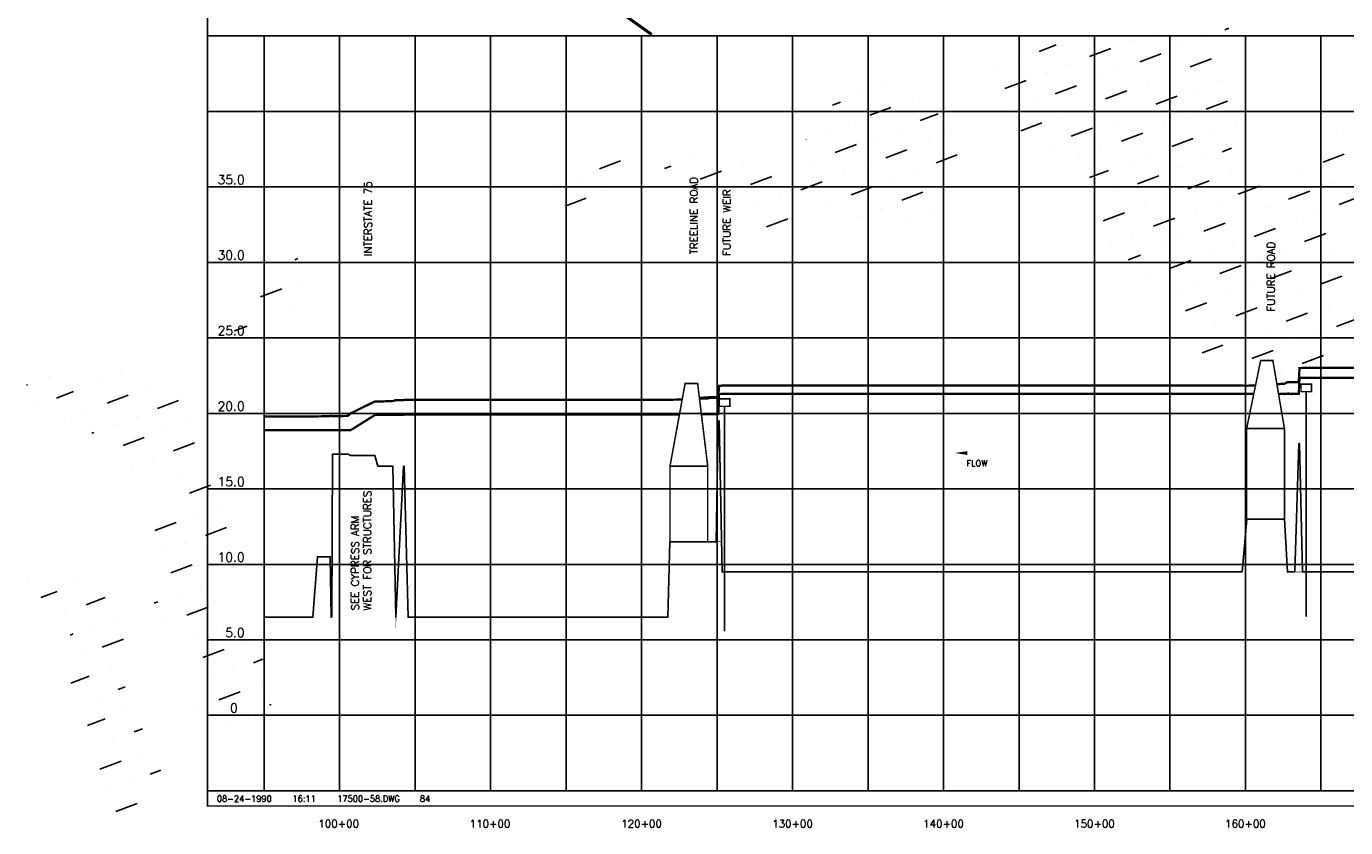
# Model space of a CAD drawing. Extents: x 232531 to 251059, y 798339 to 809683.
# Tile 1 of 6: x 233104 to 241843, y 799074 to 804381. Entities that reach past the tile are written whole.
import ezdxf
from ezdxf.enums import TextEntityAlignment as Align

# ---------------------------------------------------------------- set-up
doc = ezdxf.new("R2010")
doc.units = 0
doc.header["$LTSCALE"] = 800
doc.linetypes.add('DASHED', pattern=[0])
doc.layers.get('0').update_dxf_attribs({"linetype": 'CONTINUOUS'})
for name, color, linetype in [('BORDER', 1, 'CONTINUOUS'), ('FLOOD1', 15, 'CONTINUOUS'), ('FLOOD3', 15, 'CONTINUOUS'), ('GRID', 2, 'CONTINUOUS'), ('HATCH', 3, 'CONTINUOUS'), ('PLAKES', 5, 'CONTINUOUS'), ('PRSTRUCT', 13, 'CONTINUOUS'), ('SPROF', 11, 'DASHED'), ('STATIONS', 7, 'CONTINUOUS'), ('STRUCTURES', 1, 'CONTINUOUS'), ('TEXT', 7, 'CONTINUOUS')]:
    doc.layers.add(name, color=color, linetype=linetype)
doc.styles.get("Standard").update_dxf_attribs({"font": 'ROMANT'})

# ---------------------------------------------------------------- blocks, each defined once
blk = doc.blocks.new('*X')
at = {"color": 0}
for p, q in [((237300, 808350), (237320.6, 808350)), ((235342.4, 808200), (235350, 808200)), ((235500, 808200), (235500, 808200)), ((237000, 808200), (237150, 808200)), ((237300, 808200), (237300, 808200)), ((239100, 808200), (239100, 808200)), ((239250, 808200), (239250, 808200)), ((239400, 808200), (239550, 808200)), ((235350, 808050), (235350, 808050)), ((235500, 808050), (235620.1, 808050)), ((235800, 808050), (235800, 808050)), ((235950, 808050), (235950, 808050)), ((236760, 808050), (236850, 808050)), ((237000, 808050), (237000, 808050)), ((237150, 808050), (237150, 808050)), ((239100, 808050), (239250, 808050)), ((239400, 808050), (239400, 808050)), ((239804.9, 808050), (239850, 808050)), ((240000, 808050), (240000, 808050)), ((240992.6, 808050), (241050, 808050)), ((241200, 808050), (241200, 808050)), ((241350, 808050), (241350, 808050)), ((235500, 807900), (235500, 807900)), ((235650, 807900), (235650, 807900)), ((235800, 807900), (235950, 807900)), ((236100, 807900), (236100, 807900)), ((239850, 807900), (239850, 807900)), ((240000, 807900), (240150, 807900)), ((240300, 807900), (240300, 807900)), ((240748.3, 807900), (240750, 807900)), ((240900, 807900), (240900, 807900)), ((241050, 807900), (241050, 807900)), ((241200, 807900), (241350, 807900)), ((241500, 807900), (241500, 807900)), ((242100, 807900), (242100, 807900)), ((242250, 807900), (242250, 807900)), ((242400, 807900), (242519.2, 807900)), ((235637, 807750), (235650, 807750)), ((235800, 807750), (235800, 807750)), ((235950, 807750), (235950, 807750)), ((236100, 807750), (236250, 807750)), ((240300, 807750), (240450, 807750)), ((240600, 807750), (240600, 807750)), ((240750, 807750), (240750, 807750)), ((240900, 807750), (241050, 807750)), ((241200, 807750), (241200, 807750)), ((241350, 807750), (241350, 807750)), ((241500, 807750), (241627.7, 807750)), ((242100, 807750), (242250, 807750)), ((242400, 807750), (242400, 807750)), ((242550, 807750), (242550, 807750)), ((242700, 807750), (242850, 807750)), ((243000, 807750), (243000, 807750)), ((243150, 807750), (243150, 807750)), ((235800, 807600), (235950, 807600)), ((236100, 807600), (236100, 807600)), ((236250, 807600), (236250, 807600)), ((240300, 807600), (240300, 807600)), ((240450, 807600), (240450, 807600)), ((240600, 807600), (240750, 807600)), ((240900, 807600), (240900, 807600)), ((241050, 807600), (241050, 807600)), ((241200, 807600), (241350, 807600)), ((241500, 807600), (241500, 807600)), ((241650, 807600), (241650, 807600)), ((242100, 807600), (242100, 807600)), ((242250, 807600), (242250, 807600)), ((242400, 807600), (242550, 807600)), ((242700, 807600), (242700, 807600)), ((242850, 807600), (242850, 807600)), ((243000, 807600), (243150, 807600)), ((243300, 807600), (243300, 807600)), ((243450, 807600), (243450, 807600)), ((243600, 807600), (243628.6, 807600)), ((235800, 807450), (235800, 807450)), ((235950, 807450), (235950, 807450)), ((236100, 807450), (236250, 807450)), ((240300, 807450), (240450, 807450)), ((240750, 807450), (240750, 807450)), ((240900, 807450), (241050, 807450)), ((241200, 807450), (241200, 807450)), ((241350, 807450), (241350, 807450)), ((241500, 807450), (241650, 807450)), ((242100, 807450), (242250, 807450)), ((242400, 807450), (242400, 807450)), ((242550, 807450), (242550, 807450)), ((242700, 807450), (242850, 807450)), ((243000, 807450), (243000, 807450)), ((243150, 807450), (243150, 807450)), ((243300, 807450), (243450, 807450)), ((236100, 807300), (236100, 807300)), ((236250, 807300), (236250, 807300)), ((240900, 807300), (240900, 807300)), ((241050, 807300), (241050, 807300)), ((241200, 807300), (241350, 807300)), ((241500, 807300), (241500, 807300)), ((242250, 807300), (242250, 807300)), ((242400, 807300), (242550, 807300)), ((242700, 807300), (242700, 807300)), ((242850, 807300), (242850, 807300)), ((243000, 807300), (243150, 807300)), ((243300, 807300), (243300, 807300)), ((243450, 807300), (243450, 807300)), ((236100, 807150), (236250, 807150)), ((241200, 807150), (241200, 807150)), ((241350, 807150), (241350, 807150)), ((242400, 807150), (242400, 807150)), ((242550, 807150), (242550, 807150)), ((242700, 807150), (242850, 807150)), ((243000, 807150), (243000, 807150)), ((243150, 807150), (243150, 807150)), ((243300, 807150), (243450, 807150)), ((234900, 807000), (234900, 807000)), ((235800, 807000), (235950, 807000)), ((236100, 807000), (236100, 807000)), ((236250, 807000), (236250, 807000)), ((242416.7, 807000), (242550, 807000)), ((242700, 807000), (242700, 807000)), ((242850, 807000), (242850, 807000)), ((243000, 807000), (243150, 807000)), ((243300, 807000), (243300, 807000)), ((243450, 807000), (243450, 807000)), ((234936.2, 806850), (235050, 806850)), ((235200, 806850), (235200, 806850)), ((235800, 806850), (235800, 806850)), ((235950, 806850), (235950, 806850)), ((236100, 806850), (236250, 806850)), ((242400, 806850), (242400, 806850)), ((242550, 806850), (242550, 806850)), ((242700, 806850), (242850, 806850)), ((243000, 806850), (243000, 806850)), ((243150, 806850), (243150, 806850)), ((243300, 806850), (243365.2, 806850)), ((235050, 806700), (235050, 806700)), ((235200, 806700), (235333.7, 806700)), ((235800, 806700), (235950, 806700)), ((236100, 806700), (236100, 806700)), ((242400, 806700), (242550, 806700)), ((242700, 806700), (242700, 806700)), ((242850, 806700), (242850, 806700)), ((243000, 806700), (243150, 806700)), ((243300, 806700), (243300, 806700)), ((244050, 806700), (244050, 806700)), ((235029.5, 806550), (235050, 806550)), ((235200, 806550), (235200, 806550)), ((235350, 806550), (235350, 806550)), ((235624.8, 806550), (235650, 806550)), ((235800, 806550), (235800, 806550)), ((235950, 806550), (235950, 806550)), ((242400, 806550), (242400, 806550)), ((242550, 806550), (242550, 806550)), ((242700, 806550), (242850, 806550)), ((243000, 806550), (243000, 806550)), ((243150, 806550), (243150, 806550)), ((243300, 806550), (243450, 806550)), ((243750, 806550), (243750, 806550)), ((243900, 806550), (244050, 806550)), ((235050, 806400), (235050, 806400)), ((235200, 806400), (235350, 806400)), ((235650, 806400), (235650, 806400)), ((235800, 806400), (235950, 806400)), ((242462.7, 806400), (242550, 806400)), ((242700, 806400), (242700, 806400)), ((242850, 806400), (242850, 806400)), ((243000, 806400), (243150, 806400)), ((243300, 806400), (243300, 806400)), ((243450, 806400), (243450, 806400)), ((243600, 806400), (243750, 806400)), ((243900, 806400), (243900, 806400)), ((234920.8, 806250), (235050, 806250)), ((235200, 806250), (235200, 806250)), ((235800, 806250), (235800, 806250)), ((235950, 806250), (235950, 806250)), ((242550, 806250), (242550, 806250)), ((242700, 806250), (242850, 806250)), ((243000, 806250), (243000, 806250)), ((243150, 806250), (243150, 806250)), ((243300, 806250), (243450, 806250)), ((243600, 806250), (243600, 806250)), ((243750, 806250), (243750, 806250)), ((243900, 806250), (244050, 806250)), ((235050, 806100), (235050, 806100)), ((235200, 806100), (235249.1, 806100)), ((235800, 806100), (235950, 806100)), ((236100, 806100), (236100, 806100)), ((242700, 806100), (242700, 806100)), ((242850, 806100), (242850, 806100)), ((243000, 806100), (243150, 806100)), ((243300, 806100), (243300, 806100)), ((243450, 806100), (243450, 806100)), ((243600, 806100), (243750, 806100)), ((234925, 805950), (235050, 805950)), ((235200, 805950), (235200, 805950)), ((235800, 805950), (235800, 805950)), ((235950, 805950), (235950, 805950)), ((236100, 805950), (236168.2, 805950)), ((242700, 805950), (242850, 805950)), ((243000, 805950), (243000, 805950)), ((243150, 805950), (243150, 805950)), ((243300, 805950), (243450, 805950)), ((243600, 805950), (243600, 805950)), ((243750, 805950), (243750, 805950)), ((235050, 805800), (235050, 805800)), ((235200, 805800), (235259.1, 805800)), ((235650, 805800), (235650, 805800)), ((235800, 805800), (235950, 805800)), ((236100, 805800), (236100, 805800)), ((242850, 805800), (242850, 805800)), ((243000, 805800), (243150, 805800)), ((243300, 805800), (243300, 805800)), ((243450, 805800), (243450, 805800)), ((243600, 805800), (243750, 805800)), ((234900, 805650), (235050, 805650)), ((235200, 805650), (235200, 805650)), ((235800, 805650), (235800, 805650)), ((235950, 805650), (235950, 805650)), ((236100, 805650), (236113.2, 805650)), ((242705.1, 805650), (242850, 805650)), ((243000, 805650), (243000, 805650)), ((243150, 805650), (243150, 805650)), ((243300, 805650), (243450, 805650)), ((243600, 805650), (243600, 805650)), ((234900, 805500), (234900, 805500)), ((235050, 805500), (235050, 805500)), ((235200, 805500), (235274.5, 805500)), ((243000, 805500), (243150, 805500)), ((243300, 805500), (243300, 805500)), ((243450, 805500), (243450, 805500)), ((243600, 805500), (243750, 805500)), ((234900, 805350), (235050, 805350)), ((243150, 805350), (243150, 805350)), ((243300, 805350), (243450, 805350)), ((243118.8, 805200), (243150, 805200)), ((243300, 805200), (243300, 805200))]:
    blk.add_line(p, q, dxfattribs=at)
blk = doc.blocks.new('PRWEIR')
at = {"layer": 'PRSTRUCT', "color": 0, "const_width": 10}
blk.add_lwpolyline([(-35, 0), (-35, 50), (35, 50), (35, 0)], close=True, dxfattribs=at)
blk.add_lwpolyline([(0, 0), (0, -1490)], dxfattribs=at)
blk = doc.blocks.new('LOGON')
at = {"color": 0}
blk.add_attdef('DATE', text='', height=1, dxfattribs=at).set_placement((-1.87, 1.76), align=Align.RIGHT)
for tag, p in [('TIME', (1.56, 1.76)), ('DRAWING', (8.97, 1.76)), ('OPERATOR', (22.66, 1.76))]:
    blk.add_attdef(tag, p, '', height=1, dxfattribs=at)
blk = doc.blocks.new('FLARROW')
at = {"layer": 'PLAKES', "color": 0}
blk.add_lwpolyline([(0, 0, 0, 0.05, 0), (0.168, 0, 0, 0, -0.087559), (0.267, -0.018, 0, 0, 0.245722), (0.355, -0.006, 0, 0, -0.309425), (0.492, -0.004, 0, 0, 0), (0.558, -0.006, 0, 0, 0)], format="xyseb", dxfattribs=at)
blk.add_text('FLOW', height=0.08, dxfattribs=at).set_placement((0.295, -0.176), align=Align.CENTER)

msp = doc.modelspace()

# ---------------------------------------------------------------- linework, layer by layer
at = {"layer": 'BORDER', "color": 0, "const_width": 10}
msp.add_lwpolyline([(234304.2, 799217.6), (251054.2, 799217.6), (251054.2, 809677.6), (234304.2, 809677.6)], close=True, dxfattribs=at)
for points in [[(234304.2, 804317.6), (251054.2, 804317.6)], [(234304.2, 799317.6), (251054.2, 799317.6)]]:
    msp.add_lwpolyline(points, dxfattribs=at)
at = {"layer": 'FLOOD1', "color": 0, "const_width": 15}
for points in [[(241402.9, 801947.4), (241437.3, 801947.6), (241457.3, 801947.6), (241507.3, 801947.6), (241532.3, 801947.6), (241537.3, 802053.6), (241557.3, 802053.6), (248582.3, 802053.5)], [(237575.1, 801813.6), (237617.3, 801813.6), (237632.3, 801813.6), (237672.3, 801813.6), (237687.3, 801813.6), (237692.3, 801945.6), (237712.3, 801946.6), (241157.3, 801946.6), (241187.3, 801946.6), (241228.5, 801946.7)], [(234679.2, 801705.6), (235002.3, 801705.6), (235032.3, 801705.6), (235117.3, 801706.6), (235122.3, 801706.6), (235127.3, 801706.6), (235132.3, 801705.6), (235232.3, 801706.6), (235252.3, 801706.6), (235412.3, 801806.6), (235432.3, 801806.6), (235532.3, 801806.6), (235552.3, 801807.6), (235602.3, 801807.6), (235607.3, 801809.6), (235632.3, 801809.6), (237352.3, 801809.6), (237367.3, 801809.6), (237429.9, 801809.8)]]:
    msp.add_lwpolyline(points, dxfattribs=at)
at = {"layer": 'FLOOD1', "color": 0}
msp.add_lwpolyline([(237575.4, 801810.4), (237617.3, 801810.6), (237632.3, 801810.6), (237672.3, 801810.6), (237687.3, 801809.6), (237692.3, 801945.6), (237712.3, 801946.6), (241157.3, 801946.6), (241187.3, 801946.6), (241234.3, 801946.8)], dxfattribs=at)
at = {"layer": 'FLOOD3', "color": 0, "const_width": 15}
for points in [[(241390.7, 802011.1), (241437.3, 802013.6), (241457.3, 802024.6), (241507.3, 802024.6), (241532.3, 802024.6), (241537.3, 802117.6), (241557.3, 802118.6), (248582.3, 802120.5)], [(237561.9, 801921), (237617.3, 801922.6), (237632.3, 801925.6), (237672.3, 801925.6), (237687.3, 801924.6), (237692.3, 801999.6), (237712.3, 802001.6), (241157.3, 802001.6), (241187.3, 802000.6), (241241.6, 802003.4)], [(234679.2, 801797.6), (235002.3, 801797.6), (235032.3, 801797.6), (235117.3, 801799.6), (235122.3, 801800.6), (235127.3, 801800.6), (235132.3, 801798.6), (235232.3, 801800.6), (235252.3, 801817.6), (235412.3, 801896.6), (235432.3, 801895.6), (235532.3, 801899.6), (235552.3, 801905.6), (235602.3, 801905.6), (235607.3, 801907.6), (235632.3, 801907.6), (237352.3, 801907.6), (237367.3, 801907.6), (237448.2, 801909.8)]]:
    msp.add_lwpolyline(points, dxfattribs=at)
at = {"layer": 'FLOOD3', "color": 0}
msp.add_lwpolyline([(237562.9, 801913.1), (237617.3, 801914.6), (237632.3, 801917.6), (237672.3, 801917.6), (237687.3, 801916.6), (237692.3, 801999.6), (237712.3, 802001.6), (241157.3, 802001.6), (241187.3, 802000.6), (241246, 802003.9)], dxfattribs=at)
at = {"layer": 'GRID', "color": 0}
for points in [[(234679.2, 799317.6), (234679.2, 804317.6)], [(235179.2, 799317.6), (235179.2, 804317.6)], [(235679.2, 799317.6), (235679.2, 804317.6)], [(236179.2, 799317.6), (236179.2, 804317.6)], [(236679.2, 799317.6), (236679.2, 804317.6)], [(237179.2, 799317.6), (237179.2, 804317.6)], [(237679.2, 799317.6), (237679.2, 804317.6)], [(238179.2, 799317.6), (238179.2, 804317.6)], [(238679.2, 799317.6), (238679.2, 804317.6)], [(239179.2, 799317.6), (239179.2, 804317.6)], [(239679.2, 799317.6), (239679.2, 804317.6)], [(240179.2, 799317.6), (240179.2, 804317.6)], [(240679.2, 799317.6), (240679.2, 804317.6)], [(241179.2, 799317.6), (241179.2, 804317.6)], [(241679.2, 799317.6), (241679.2, 804317.6)], [(234304.2, 803817.6), (251054.2, 803817.6)], [(234304.2, 803317.6), (251054.2, 803317.6)], [(234304.2, 802817.6), (251054.2, 802817.6)], [(234304.2, 802317.6), (251054.2, 802317.6)], [(234304.2, 801817.6), (251054.2, 801817.6)], [(234304.2, 801317.6), (251054.2, 801317.6)], [(234304.2, 800817.6), (251054.2, 800817.6)], [(234304.2, 800317.6), (251054.2, 800317.6)], [(234304.2, 799817.6), (251054.2, 799817.6)]]:
    msp.add_lwpolyline(points, dxfattribs=at)
at = {"layer": 'PRSTRUCT', "color": 0}
msp.add_line((241437.3, 801717.6), (241187.3, 801717.6), dxfattribs=at)
at = {"layer": 'PRSTRUCT', "color": 0, "const_width": 10}
for points in [[(241279.5, 802167.3), (241187.3, 801717.6), (241437.3, 801717.6), (241360.8, 802167.3), (241279.5, 802167.3)], [(241187.3, 801717.6), (241187.3, 801117.6), (241437.3, 801117.6), (241437.3, 801717.6), (241187.3, 801717.6)]]:
    msp.add_lwpolyline(points, dxfattribs=at)
for points in [[(237367.3, 801467.6), (237467.5, 802015.8), (237550.4, 802015.8), (237617.3, 801467.6)], [(237617.3, 800967.6), (237367.3, 800967.6), (237367.3, 801467.6), (237617.3, 801467.6)]]:
    msp.add_lwpolyline(points, close=True, dxfattribs=at)
at = {"layer": 'SPROF', "color": 0}
msp.add_lwpolyline([(234679.2, 800467.6), (235002.3, 800467.6), (235032.3, 800867.6), (235117.3, 800867.6), (235122.3, 800467.6), (235127.3, 800467.6), (235132.3, 801547.6), (235232.3, 801547.6), (235252.3, 801537.6), (235412.3, 801537.6), (235432.3, 801467.6), (235532.3, 801467.6), (235552.3, 800467.6), (235602.3, 801467.6), (235607.3, 801467.6), (235632.3, 800467.6), (237352.3, 800467.6), (237367.3, 800967.6), (237617.3, 800967.6), (237632.3, 800967.6), (237672.3, 800967.6), (237687.3, 801767.6), (237692.3, 801767.6), (237712.3, 800767.6), (241157.3, 800767.6), (241187.3, 801117.6), (241437.3, 801117.6), (241457.3, 800767.6), (241507.3, 800767.6), (241532.3, 801617.6), (241537.3, 801617.6), (241557.3, 800767.6), (248582.3, 800767.6)], dxfattribs=at)
at = {"layer": 'SPROF', "color": 0, "const_width": 5}
for points in [[(234679.2, 800467.6), (235002.3, 800467.6), (235032.3, 800867.6), (235117.3, 800867.6), (235122.3, 800467.6), (235127.3, 800467.6), (235132.3, 801547.6), (235232.3, 801547.6), (235252.3, 801537.6), (235412.3, 801537.6), (235432.3, 801467.6), (235532.3, 801467.6), (235552.3, 800467.6), (235602.3, 801467.6), (235607.3, 801467.6), (235632.3, 800467.6), (237352.3, 800467.6), (237367.3, 800967.6), (237617.3, 800967.6), (237632.3, 800967.6), (237708.3, 800967.6), (237712.3, 800767.6), (241157.3, 800767.6), (241183.6, 801117.7)], [(241439.8, 801117.7), (241457.3, 800767.6), (241557.3, 800767.6), (248582.3, 800767.5)]]:
    msp.add_lwpolyline(points, dxfattribs=at)
msp.add_lwpolyline([(241437.3, 801117.6), (241187.3, 801117.6)], close=True, dxfattribs=at)
at = {"layer": 'STRUCTURES', "color": 0, "const_width": 20}
msp.add_lwpolyline([(237042.3, 804471.3), (237246.3, 804326.7)], dxfattribs=at)

# ---------------------------------------------------------------- block references
at = {"layer": 'HATCH', "color": 0, "rotation": 20.6794444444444}
msp.add_blockref('*X', (298331.7, -37233.2), dxfattribs=at)
at = {"layer": 'PLAKES', "color": 0, "xscale": 500, "yscale": 500, "zscale": 500, "rotation": 359.9998536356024}
msp.add_blockref('FLARROW', (239253.1, 801554.9), dxfattribs=at)
at = {"layer": 'PRSTRUCT', "color": 0}
for p, rotation in [((241581.7, 801961.1), 359.9998536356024), ((237728.9, 801864.3), 359.9998768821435)]:
    msp.add_blockref('PRWEIR', p, dxfattribs=dict(at, rotation=rotation))
at = {"layer": 'TEXT', "color": 0, "xscale": 40, "yscale": 40, "zscale": 40, "rotation": 359.9998768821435}
msp.add_blockref('LOGON', (234804.1, 799175.2), dxfattribs=at).add_auto_attribs({'DATE': '08-24-1990', 'TIME': '16:11', 'OPERATOR': '84', 'DRAWING': '17500-58.DWG'})

# ---------------------------------------------------------------- texts
at = {"layer": 'STATIONS', "color": 0}
for s, p in [('100+00', (235172.8, 799074.8)), ('110+00', (236175.3, 799074.8)), ('120+00', (237178.9, 799074.8)), ('130+00', (238178.9, 799074.8)), ('140+00', (239178.9, 799074.8)), ('150+00', (240178.9, 799074.8)), ('160+00', (241178.9, 799074.8))]:
    msp.add_text(s, height=50, rotation=359.99988, dxfattribs=at).set_placement(p, align=Align.CENTER)
at = {"layer": 'TEXT', "color": 0}
for s, height, rotation, p in [('35.0', 60, 359.99993, (234370.2, 803335.3)), ('INTERSTATE 75', 50, 89.99988, (235392.2, 802859.9)), ('TREELINE ROAD', 50, 89.99988, (237550.6, 802871.8)), ('FUTURE WEIR', 50, 89.99988, (237768.6, 802860.7)), ('FUTURE ROAD', 50, 89.99988, (241373, 802492.2)), ('30.0', 60, 359.99993, (234370.2, 802835.3)), ('25.0', 60, 359.99993, (234370.2, 802335.3)), ('20.0', 60, 359.99993, (234370.2, 801835.3)), ('15.0', 60, 359.99993, (234370.2, 801335.3)), ('WEST FOR STRUCTURES', 50, 89.99988, (235387.3, 800513.1)), ('SEE CYPRESS ARM', 50, 89.99988, (235306.4, 800513.1)), ('10.0', 60, 359.99993, (234370.2, 800835.3)), ('5.0', 60, 359.99993, (234421.2, 800335.3)), ('0', 60, 359.99993, (234452.9, 799835.9))]:
    msp.add_text(s, height=height, rotation=rotation, dxfattribs=at).set_placement(p)

doc.saveas('drawing.dxf')
